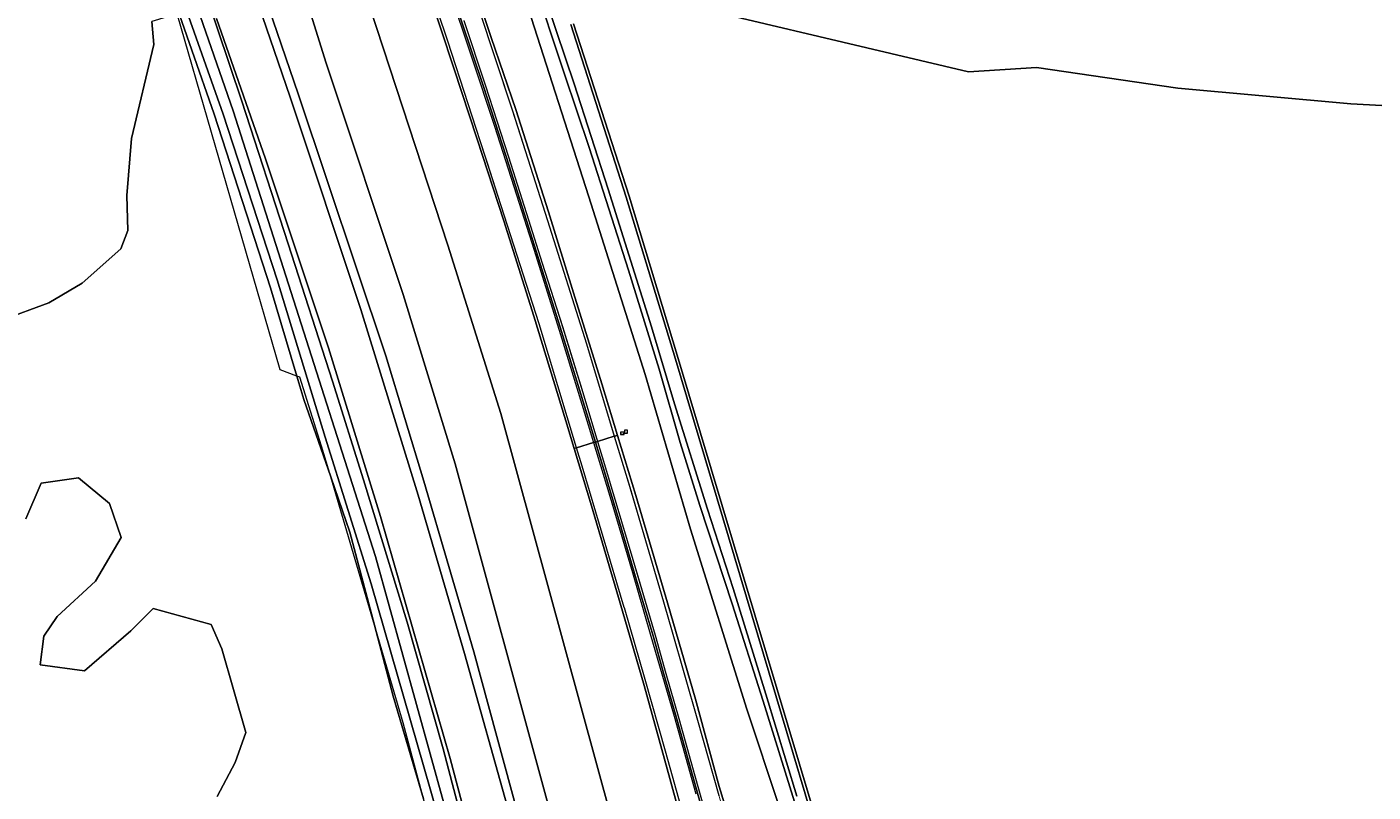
# Model space of a CAD drawing. Header units: metres. Extents: x 168032 to 180145, y 382923 to 399665.
# Tile 111 of 256: x 177681 to 177898, y 387688 to 387811. Entities that reach past the tile are written whole.
import ezdxf
from ezdxf.enums import TextEntityAlignment as Align

# ---------------------------------------------------------------- set-up
doc = ezdxf.new("R2010")
doc.units = ezdxf.units.M
doc.linetypes.add('VW-3-3_STREEP', pattern=[6, 3, -3])
doc.layers.get('0').update_dxf_attribs({"color": 8, "lineweight": 18})
for name, color, linetype, lineweight in [('B-WE-GR-BEPLANTING_CULTUUR_BOSPLANTSOEN-GV', 8, 'Continuous', 18), ('B-WE-GR-BOS_GEMENGD-GV', 8, 'Continuous', 18), ('B-WE-IE-MEUBILAIR_WEGMEUBILAIR-S', 8, 'Continuous', 25), ('B-WE-IE-MEUBILAIR_WEGMEUBILAIR_PAAL-S', 8, 'Continuous', 18), ('B-WE-IE-TERREINAFSCHEIDING_KUNSTMATIG_HEKWERK-G', 8, 'IE-TERREINAFSCHEIDING-KUNSTMATIG', 18), ('B-WE-OG-TERREIN_CULTUURSCHEIDING-GV', 8, 'Continuous', 18), ('B-WE-OG-WATER_SLOOT-GV', 8, 'Continuous', 18), ('B-WE-OG-WEG-GV', 8, 'Continuous', 18), ('B-WE-VH-VERHARDING_ASFALT-GV', 8, 'Continuous', 18), ('B-WE-VW-MARKERING_LANGS_STREEP_33-G', 8, 'VW-3-3_STREEP', 13), ('B-WE-VW-MARKERING_LANGS_STREEP_DOORGETROKKEN_3X015-G', 8, 'Continuous', 13), ('B-WE-VW-MARKERING_PICTOGRAM-G', 8, 'Continuous', 18)]:
    doc.layers.add(name, color=color, linetype=linetype, lineweight=lineweight)
doc.styles.add('NLCS-ISO', font='NLCS-ISO.ttf')
doc.linetypes.add('IE-TERREINAFSCHEIDING-KUNSTMATIG', pattern='A,4,[82,NLCS.SHX,S=0.75,R=90,X=0,Y=0],4,-2', length=10)

# ---------------------------------------------------------------- blocks, each defined once
blk = doc.blocks.new('SIE-WEG_VERKEERSBORD-SO')
at = {"color": 0, "linetype": 'ByBlock', "lineweight": 18}
blk.add_lwpolyline([(-1.125, -1.125), (1.125, -1.125), (1.125, 1.125), (-1.125, 1.125)], close=True, dxfattribs=at)
at = {"color": 0, "linetype": 'ByBlock', "lineweight": 18, "style": 'NLCS-ISO'}
blk.add_text('vb', height=1.5, dxfattribs=at).set_placement((0, 0), align=Align.MIDDLE_CENTER)
blk = doc.blocks.new('SIE-WEG_PAAL_HECTOMETERPAAL-SO')
at = {"color": 0, "linetype": 'ByBlock', "lineweight": 18}
blk.add_lwpolyline([(-1.44375, -0.94375), (1.44375, -0.94375), (1.44375, 0.94375), (-1.44375, 0.94375)], close=True, dxfattribs=at)
at = {"color": 0, "linetype": 'ByBlock', "lineweight": 18, "style": 'NLCS-ISO'}
blk.add_text('hm', height=1.5, dxfattribs=at).set_placement((0, 0), align=Align.MIDDLE_CENTER)
at = {"style": 'NLCS-ISO'}
blk.add_attdef('WAARDE', (2.13125, -1.69375), '', height=1.5, dxfattribs=at)

msp = doc.modelspace()

# ---------------------------------------------------------------- linework, layer by layer
at = {"layer": 'B-WE-GR-BEPLANTING_CULTUUR_BOSPLANTSOEN-GV', "flags": 128}
for points in [[(177720.521, 387834.203), (177729.47, 387805.466), (177741.897, 387768.157), (177750.277, 387740.862), (177765.388, 387685.508)], [(177785.887, 387645.552), (177757.624, 387748.982), (177749.111, 387776.113), (177735.541, 387817.495)], [(177913.593, 387797.859), (177894.675, 387798.918), (177866.762, 387801.431), (177844.007, 387804.739), (177833.027, 387804.077), (177776.141, 387817.571)], [(177769.372, 387811.819), (177778.3, 387784.011), (177786.247, 387757.865), (177812.829, 387668.913), (177820.852, 387642.548), (177829.058, 387643.74), (177847.182, 387643.078), (177881.71, 387641.226), (177900.628, 387636.596)], [(177711.929, 387687.237), (177714.8, 387692.691), (177716.522, 387697.57), (177714.513, 387704.459), (177712.647, 387711.061), (177710.925, 387714.936), (177701.596, 387717.519), (177698.008, 387713.931), (177690.545, 387707.473), (177683.369, 387708.478), (177683.943, 387713.07), (177686.096, 387716.227), (177692.267, 387721.968), (177696.429, 387729), (177694.564, 387734.454), (177689.541, 387738.616), (177683.513, 387737.755), (177681.073, 387732.014)]]:
    msp.add_lwpolyline(points, dxfattribs=at)
at = {"layer": 'B-WE-GR-BOS_GEMENGD-GV', "flags": 128}
for points in [[(177668.459, 387891.644), (177659.024, 387807.029), (177658.18, 387799.565), (177652.56, 387753.787), (177657.682, 387756.78), (177657.585, 387759.045), (177659.556, 387760.78), (177666.263, 387762.347), (177677.207, 387764.046), (177684.744, 387766.842), (177690.139, 387770.001), (177696.353, 387775.515), (177697.53, 387778.466), (177697.328, 387784.135), (177698.107, 387793.325), (177701.717, 387808.478), (177701.38, 387812.172)], [(177776.141, 387817.571), (177833.027, 387804.077), (177844.007, 387804.739), (177866.762, 387801.431), (177894.675, 387798.918), (177913.593, 387797.859), (177924.441, 387800.638), (177933.966, 387801.431), (177941.667, 387801.87), (177948.235, 387801.858)]]:
    msp.add_lwpolyline(points, dxfattribs=at)
at = {"layer": 'B-WE-IE-TERREINAFSCHEIDING_KUNSTMATIG_HEKWERK-G', "flags": 128}
for points in [[(177724.76, 387754.993), (177722.078, 387756.011), (177705.463, 387813.387), (177701.38, 387812.172)], [(177730.207, 387738.75), (177728.741, 387743.72), (177725.21, 387754.822), (177724.76, 387754.993)], [(177737.259, 387714.85), (177730.207, 387738.75)], [(177750.298, 387667.803), (177741.895, 387699.134), (177737.259, 387714.85)]]:
    msp.add_lwpolyline(points, dxfattribs=at)
at = {"layer": 'B-WE-OG-TERREIN_CULTUURSCHEIDING-GV', "flags": 128}
for points in [[(177745.176, 387686.865), (177740.287, 387703.405), (177737.259, 387714.85), (177733.288, 387729.854), (177730.207, 387738.75), (177725.885, 387751.231), (177724.76, 387754.993), (177720.496, 387769.256), (177711.422, 387797.215), (177675.386, 387900.45)], [(177761.905, 387678.88), (177753.26, 387710.576), (177745.234, 387738.064), (177739.098, 387758.295), (177724.939, 387800.5), (177703.334, 387863.789)], [(177703.334, 387863.789), (177724.939, 387800.5), (177739.098, 387758.295), (177745.234, 387738.064), (177753.26, 387710.576), (177761.905, 387678.88)], [(177710.879, 387837.311), (177723.649, 387799.993), (177735.042, 387765.767), (177744.318, 387735.802), (177751.77, 387710.262), (177759.007, 387684.366)], [(177759.007, 387684.366), (177751.77, 387710.262), (177744.318, 387735.802), (177735.042, 387765.767), (177723.649, 387799.993), (177710.879, 387837.311)], [(177765.388, 387685.508), (177750.277, 387740.862), (177741.897, 387768.157), (177729.47, 387805.466), (177720.521, 387834.203)], [(177709.988, 387816.972), (177715.887, 387799.303), (177723.346, 387776.331), (177730.48, 387754.177), (177735.501, 387738.298), (177742.549, 387715.348), (177748.353, 387694.94), (177754.919, 387669.938), (177756.562, 387658.566), (177785.964, 387497.558), (177786.68, 387490.883), (177789.652, 387488.696), (177788.18, 387491.817), (177783.815, 387516.245), (177773.005, 387573.194), (177763.945, 387622.692), (177757.888, 387657.151), (177755.581, 387670.242), (177749.451, 387693.383), (177738.21, 387732.374), (177729.863, 387759.569), (177719.71, 387790.014), (177711.804, 387812.667)], [(177711.804, 387812.667), (177719.71, 387790.014), (177729.863, 387759.569), (177738.21, 387732.374), (177749.451, 387693.383), (177755.581, 387670.242)], [(177701.38, 387812.172), (177701.717, 387808.478), (177698.107, 387793.325), (177697.328, 387784.135), (177697.53, 387778.466), (177696.353, 387775.515), (177690.139, 387770.001), (177684.744, 387766.842), (177677.207, 387764.046)], [(177681.073, 387732.014), (177683.513, 387737.755), (177689.541, 387738.616), (177694.564, 387734.454), (177696.429, 387729), (177692.267, 387721.968), (177686.096, 387716.227), (177683.943, 387713.07), (177683.369, 387708.478), (177690.545, 387707.473), (177698.008, 387713.931), (177701.596, 387717.519), (177710.925, 387714.936), (177712.647, 387711.061), (177714.513, 387704.459), (177716.522, 387697.57), (177714.8, 387692.691), (177711.929, 387687.237)]]:
    msp.add_lwpolyline(points, dxfattribs=at)
at = {"layer": 'B-WE-OG-WATER_SLOOT-GV', "flags": 128}
for points in [[(177675.386, 387900.45), (177711.422, 387797.215), (177720.496, 387769.256), (177724.76, 387754.993), (177725.885, 387751.231), (177730.207, 387738.75), (177733.288, 387729.854), (177737.259, 387714.85), (177740.287, 387703.405), (177745.176, 387686.865)], [(177698.987, 387842.381), (177714.473, 387797.757), (177722.962, 387771.144), (177737.416, 387725.946), (177752.845, 387670.253), (177761.793, 387621.384), (177770.224, 387575.843), (177784.162, 387501.222), (177784.965, 387493.995), (177783.703, 387494.339), (177760.99, 387618.574), (177751.583, 387669.966), (177736.728, 387721.53), (177729.329, 387745.161), (177721.585, 387770.513), (177712.867, 387797.241), (177701.396, 387829.82)], [(177701.396, 387829.82), (177712.867, 387797.241), (177721.585, 387770.513), (177729.329, 387745.161), (177736.728, 387721.53), (177751.583, 387669.966), (177760.99, 387618.574), (177783.703, 387494.339), (177784.965, 387493.995), (177784.162, 387501.222), (177770.224, 387575.843), (177761.793, 387621.384), (177752.845, 387670.253), (177737.416, 387725.946), (177722.962, 387771.144), (177714.473, 387797.757), (177698.987, 387842.381)], [(177805.993, 387683.088), (177799.936, 387702.595), (177794.937, 387718.271), (177789.731, 387734.158), (177786.543, 387744.311), (177783.173, 387756.127), (177778.242, 387772.09), (177771.86, 387791.837), (177767.898, 387803.66), (177757.5, 387835.114)], [(177757.5, 387835.114), (177767.898, 387803.66), (177771.86, 387791.837), (177778.242, 387772.09), (177783.173, 387756.127), (177786.543, 387744.311), (177789.731, 387734.158), (177794.937, 387718.271), (177799.936, 387702.595), (177805.993, 387683.088)], [(177763.711, 387819.229), (177769.455, 387802.105), (177774.939, 387785.119), (177781.901, 387762.938), (177785.652, 387750.538), (177790.939, 387733.571), (177795.107, 387720.76), (177800.351, 387703.722), (177805.34, 387687.271)], [(177805.34, 387687.271), (177800.351, 387703.722), (177795.107, 387720.76), (177790.939, 387733.571), (177785.652, 387750.538), (177781.901, 387762.938), (177774.939, 387785.119), (177769.455, 387802.105), (177763.711, 387819.229)], [(177754.919, 387669.938), (177748.353, 387694.94), (177742.549, 387715.348), (177735.501, 387738.298), (177730.48, 387754.177), (177723.346, 387776.331), (177715.887, 387799.303), (177709.988, 387816.972)], [(177761.547, 387815.884), (177771.804, 387783.891), (177780.889, 387755.275), (177788.195, 387730.342), (177797.316, 387701.324), (177807.698, 387669.927)], [(177812.35, 387668.769), (177785.769, 387757.719), (177777.822, 387783.862), (177768.894, 387811.672)]]:
    msp.add_lwpolyline(points, dxfattribs=at)
at = {"layer": 'B-WE-OG-WEG-GV', "flags": 128}
for points in [[(177751.46, 387823.618), (177756.082, 387809.601), (177760.03, 387798.002), (177765.296, 387781.506), (177769.351, 387768.444), (177773.943, 387753.753), (177776.464, 387745.451), (177779.393, 387735.754), (177784.503, 387718.478), (177789.036, 387702.928), (177792.829, 387688.868), (177794.465, 387683.562)], [(177735.541, 387817.495), (177749.111, 387776.113), (177757.624, 387748.982), (177785.887, 387645.552)], [(177787.535, 387680.501), (177784.9, 387690.123), (177780.724, 387705.115), (177776.886, 387718.409), (177772.267, 387734.079), (177769.457, 387743.341), (177768.132, 387747.806), (177762.956, 387764.648), (177758.104, 387780.017), (177753.829, 387793.225), (177750.075, 387804.646), (177745.849, 387817.373)], [(177807.698, 387669.927), (177797.316, 387701.324), (177788.195, 387730.342), (177780.889, 387755.275), (177771.804, 387783.891), (177761.547, 387815.884)], [(177768.894, 387811.672), (177777.822, 387783.862), (177785.769, 387757.719), (177812.35, 387668.769)], [(177812.829, 387668.913), (177786.247, 387757.865), (177778.3, 387784.011), (177769.372, 387811.819)]]:
    msp.add_lwpolyline(points, dxfattribs=at)
at = {"layer": 'B-WE-VH-VERHARDING_ASFALT-GV', "flags": 128}
for points in [[(177745.577, 387840.865), (177745.039, 387840.678), (177742.346, 387839.739), (177742.016, 387839.623), (177745.752, 387828.777), (177748.648, 387820.333), (177751.321, 387812.24), (177754.772, 387801.872), (177758.564, 387790.233), (177761.78, 387780.088), (177763.99, 387773.117), (177767.217, 387762.871), (177770.335, 387752.792), (177772.883, 387744.375), (177773.217, 387744.477), (177775.928, 387745.302), (177776.464, 387745.451), (177773.943, 387753.753), (177769.351, 387768.444), (177765.296, 387781.506), (177760.03, 387798.002), (177756.082, 387809.601), (177751.46, 387823.618)], [(177742.016, 387839.623), (177741.757, 387839.533), (177739.012, 387838.576), (177738.644, 387838.448), (177741.84, 387829.285), (177745.849, 387817.373), (177750.075, 387804.646), (177753.829, 387793.225), (177758.104, 387780.017), (177762.956, 387764.648), (177768.132, 387747.806), (177769.457, 387743.341), (177769.844, 387743.451), (177772.587, 387744.285), (177772.883, 387744.375), (177770.335, 387752.792), (177767.217, 387762.871), (177763.99, 387773.117), (177761.78, 387780.088), (177758.564, 387790.233), (177754.772, 387801.872), (177751.321, 387812.24), (177748.648, 387820.333), (177745.752, 387828.777)]]:
    msp.add_lwpolyline(points, close=True, dxfattribs=at)
for points in [[(177794.465, 387683.562), (177792.829, 387688.868), (177789.036, 387702.928), (177784.503, 387718.478), (177779.393, 387735.754), (177776.464, 387745.451), (177775.928, 387745.302), (177773.217, 387744.477), (177772.883, 387744.375), (177774.015, 387740.633), (177776.747, 387731.466), (177779.468, 387722.273), (177782.174, 387713.119), (177783.889, 387706.958), (177786.003, 387699.699), (177788.59, 387690.474), (177791.12, 387681.498)], [(177791.12, 387681.498), (177788.59, 387690.474), (177786.003, 387699.699), (177783.889, 387706.958), (177782.174, 387713.119), (177779.468, 387722.273), (177776.747, 387731.466), (177774.015, 387740.633), (177772.883, 387744.375), (177772.587, 387744.285), (177769.844, 387743.451), (177769.457, 387743.341), (177772.267, 387734.079), (177776.886, 387718.409), (177780.724, 387705.115), (177784.9, 387690.123), (177787.535, 387680.501)]]:
    msp.add_lwpolyline(points, dxfattribs=at)
at = {"layer": 'B-WE-VW-MARKERING_LANGS_STREEP_33-G', "const_width": 0.15, "flags": 128}
for points in [[(177298.515, 388828.424), (177296.837, 388827.393), (177295.849, 388826.669), (177294.466, 388825.604), (177293.455, 388824.606), (177292.118, 388823.146), (177291.33, 388822.198), (177290.055, 388820.358), (177289.159, 388818.773), (177288.345, 388817.202), (177287.395, 388814.736), (177286.691, 388812.224), (177286.28, 388809.374), (177286.061, 388806.39), (177285.766, 388803.352), (177285.281, 388800.48), (177284.522, 388797.505), (177284.041, 388795.856), (177283.65, 388794.663), (177282.507, 388791.768), (177281.655, 388789.911), (177280.8, 388788.289), (177279.648, 388786.233), (177278.533, 388784.498), (177277.116, 388782.465), (177276.192, 388781.322), (177275.237, 388780.194), (177274.369, 388779.233), (177272.309, 388777.157), (177271.3, 388776.224), (177270.165, 388775.007), (177268.002, 388772.992), (177266.881, 388771.758), (177266.151, 388770.609), (177265.551, 388769.52), (177264.814, 388767.865), (177264.437, 388766.723), (177264.182, 388765.201), (177263.999, 388763.459), (177263.912, 388762.164), (177264.085, 388760.489), (177264.283, 388759.33), (177264.504, 388758.341), (177265.288, 388754.916), (177267.108, 388747.637), (177269.384, 388739.13), (177270.897, 388733.363), (177273.052, 388724.638), (177276.88, 388710.01), (177278.366, 388704.302), (177279.931, 388698.553), (177281.765, 388692.815), (177284.924, 388684.565), (177287.237, 388679.281), (177289.483, 388674.64), (177291.411, 388670.982), (177292.805, 388668.476), (177295.441, 388664.072), (177299.1, 388658.338), (177302.115, 388653.964), (177305.803, 388648.986), (177308.018, 388646.12), (177313.621, 388639.279), (177317.385, 388634.917), (177323.462, 388628.154), (177327.557, 388623.789), (177331.711, 388619.44), (177335.942, 388615.135), (177340.217, 388610.94), (177346.647, 388604.819), (177353.264, 388598.688), (177359.852, 388592.695), (177362.185, 388590.571), (177366.618, 388586.623), (177384.44, 388570.458), (177393.28, 388562.363), (177397.268, 388558.542), (177406.266, 388549.922), (177410.454, 388545.68), (177414.678, 388541.266), (177418.734, 388536.881), (177426.644, 388527.886), (177432.287, 388521.114), (177437.969, 388513.834), (177442.293, 388507.99), (177446.076, 388502.598), (177448.894, 388498.372), (177451.586, 388494.197), (177454.786, 388489.066), (177457.896, 388483.861), (177460.895, 388478.628), (177464.174, 388472.691), (177467.993, 388465.602), (177472.179, 388457.48), (177476.145, 388449.544), (177480.776, 388439.868), (177482.695, 388435.857), (177489.006, 388422.403), (177495.351, 388408.788), (177500.479, 388397.853), (177504.099, 388390.058), (177508.053, 388381.544), (177515.69, 388365.142), (177523.205, 388348.952), (177530.844, 388332.464), (177537.048, 388319.105), (177542.513, 388307.327), (177543.471, 388305.26), (177551.032, 388289.002), (177557.304, 388275.48), (177563.729, 388261.758), (177571.377, 388245.305), (177578.341, 388230.404), (177578.987, 388229.023), (177582.545, 388221.326), (177587.743, 388210.08), (177590.948, 388203.172), (177594.046, 388196.496), (177601.761, 388179.967), (177614.387, 388152.731), (177624.471, 388130.963), (177630.488, 388117.974), (177634.555, 388109.195), (177644.653, 388087.324), (177654.7, 388065.514), (177664.583, 388043.773), (177672.003, 388026.94), (177675.439, 388019.144), (177682.546, 388002.572), (177690.793, 387983.063), (177697.564, 387966.52), (177704.375, 387949.668), (177710.443, 387934.471), (177710.994, 387933.092), (177717.588, 387916.148), (177723.912, 387899.292), (177730.156, 387882.296), (177736.293, 387865.366), (177742.345, 387848.511), (177745.039, 387840.678), (177748.238, 387831.375), (177754.036, 387814.295), (177759.597, 387797.451), (177765.149, 387780.089), (177771.423, 387760.222), (177775.928, 387745.302), (177778.409, 387737.084), (177783.49, 387719.885), (177785.161, 387714.156), (177789.365, 387699.562), (177792.798, 387687.389), (177794.415, 387681.654), (177796.335, 387675.96), (177800.327, 387664.6), (177804.324, 387653.175), (177806.247, 387647.637), (177808.234, 387641.929), (177809.204, 387639.207), (177810.075, 387636.284), (177813.006, 387624.512), (177815.813, 387612.851), (177819.927, 387595.428), (177822.667, 387583.675), (177826.562, 387566.332), (177829.182, 387554.552), (177829.659, 387552.374), (177833.05, 387536.878), (177839.061, 387507.859), (177842.512, 387490.277), (177843.605, 387484.317), (177846.666, 387467.635), (177846.84, 387466.685), (177850.136, 387448.94), (177853.494, 387431.241), (177856.866, 387413.507), (177859.147, 387401.802), (177862.637, 387383.917), (177865.061, 387372.406), (177867.688, 387360.836), (177869.818, 387352.296), (177872.57, 387342.229), (177874.298, 387336.378), (177876.092, 387330.712), (177877.564, 387326.285), (177880.606, 387318.08), (177884.543, 387308.22), (177889.515, 387296.984), (177893.198, 387289.292), (177895.916, 387283.968), (177898.752, 387278.618), (177901.804, 387273.376), (177904.767, 387268.362), (177910.069, 387260.113), (177914.781, 387253.294), (177920.636, 387245.289), (177927.498, 387236.499), (177933.392, 387229.781), (177939.639, 387223.022), (177947.983, 387214.699), (177952.702, 387210.344), (177958.06, 387205.527), (177962.678, 387201.536), (177966.995, 387197.854), (177970.427, 387194.996), (177974.258, 387191.846), (177976.062, 387190.363), (177982.104, 387185.593), (177988.848, 387180.212), (177994.731, 387175.538), (178002.234, 387169.131), (178005.103, 387166.643), (178009.872, 387162.266), (178014.909, 387157.525), (178018.791, 387153.655), (178023.405, 387148.729), (178026.709, 387144.978), (178031.825, 387138.61), (178034.244, 387135.539), (178036.599, 387132.712), (178041.165, 387126.319), (178043.503, 387122.671), (178044.734, 387120.681), (178047.849, 387115.646), (178054.405, 387103.507), (178059.127, 387093.526), (178063.791, 387081.791), (178067.012, 387072.223), (178069.085, 387064.958), (178071.811, 387053.381), (178073.21, 387045.944), (178074.092, 387040.228), (178075.39, 387027.665), (178075.475, 387025.798), (178075.806, 387018.469), (178075.762, 387006.456), (178075.039, 386994.071), (178073.72, 386980.571), (178072.374, 386968.241), (178071.35, 386959.351), (178070.005, 386947.582), (178069.595, 386944.44), (178069.478, 386942.825), (178069.47, 386941.583), (178069.498, 386940.177), (178069.707, 386938.505), (178069.983, 386937.332), (178070.46, 386935.868)], [(177777.504, 387717.675), (177770.745, 387740.478), (177769.844, 387743.451), (177763.795, 387763.421), (177755.67, 387788.818), (177749.066, 387809), (177742.486, 387828.684), (177739.012, 387838.576), (177735.531, 387848.49), (177729.502, 387865.49), (177721.321, 387887.902), (177715.096, 387904.715), (177709.856, 387918.502), (177704.539, 387932.094), (177703.307, 387935.241), (177696.651, 387951.911), (177690.958, 387965.952), (177686.416, 387977.032), (177681.751, 387988.145), (177677.147, 387999.045), (177672.457, 388010.03), (177666.18, 388024.453), (177665.301, 388026.473), (177659.295, 388039.99), (177651.886, 388056.389), (177643.072, 388075.606), (177635.571, 388091.828), (177626.881, 388110.633), (177624.728, 388115.3), (177621.869, 388121.497), (177612.935, 388140.666), (177605.339, 388157.038), (177595.285, 388178.726), (177587.732, 388195.027), (177585.245, 388200.382), (177582.638, 388205.995), (177576.825, 388218.528), (177575.073, 388222.307), (177572.614, 388227.6), (177563.844, 388246.481), (177557.412, 388260.238), (177549.839, 388276.526), (177542.249, 388292.895), (177537.211, 388303.729), (177536.813, 388304.586), (177529.671, 388319.979), (177522.054, 388336.286), (177512.003, 388358.017), (177503.19, 388377.009), (177498.35, 388387.373), (177496.793, 388390.707), (177490.558, 388404.016), (177484.165, 388417.812), (177479.128, 388428.525), (177475.048, 388437.193), (177472.781, 388442.008), (177468.749, 388450.178), (177464.746, 388458.116), (177460.52, 388466.169), (177456.399, 388473.724), (177453.367, 388479.119), (177448.63, 388486.973), (177445.403, 388492.041), (177441.219, 388498.454), (177437.167, 388504.264), (177431.664, 388511.655), (177428.045, 388516.33), (177424.214, 388520.967), (177420.292, 388525.573), (177416.46, 388529.965), (177412.402, 388534.437), (177408.322, 388538.794), (177404.149, 388543.042), (177399.908, 388547.277), (177392.888, 388554.013), (177391.26, 388555.575), (177382.464, 388563.73), (177373.613, 388571.798), (177364.729, 388579.786), (177355.786, 388587.865), (177346.862, 388595.947), (177335.632, 388606.399), (177330.561, 388611.446), (177322.263, 388620.051), (177319.974, 388622.543), (177317.246, 388625.514), (177312.976, 388630.26), (177308.985, 388634.887), (177303.577, 388641.49), (177300.511, 388645.404), (177297.29, 388649.672), (177294.014, 388654.158), (177290.467, 388659.201), (177286.687, 388664.796), (177283.246, 388670.202), (177280.192, 388675.264), (177277.344, 388680.187), (177274.463, 388685.432), (177271.355, 388691.285), (177268.598, 388696.786), (177265.977, 388702.325), (177263.685, 388707.636), (177262.362, 388710.89), (177260.164, 388716.444), (177259.164, 388719.231), (177258.118, 388722.162), (177256.206, 388727.712), (177254.449, 388733.534), (177253.258, 388737.617), (177251.983, 388742.126), (177251.097, 388745.625), (177250.307, 388748.534), (177249.419, 388751.166), (177248.109, 388753.892), (177246.503, 388756.372), (177244.694, 388758.568), (177242.515, 388760.65), (177240.135, 388762.373), (177238.086, 388763.519), (177236.796, 388764.218), (177234.163, 388765.235), (177231.266, 388766.15), (177229.226, 388766.662), (177228.184, 388767.026), (177225.34, 388767.996), (177222.929, 388769.001), (177221.186, 388769.917), (177219.028, 388771.065), (177217.248, 388772.17), (177214.875, 388773.928), (177213.116, 388775.316), (177211.866, 388776.502), (177210.083, 388778.124), (177208.959, 388779.279), (177207.921, 388780.488), (177205.866, 388782.975), (177204.798, 388784.511), (177203.712, 388786.3), (177202.673, 388788.065), (177201.808, 388789.702), (177200.682, 388792.09), (177199.238, 388796.136), (177198.47, 388797.749), (177197.713, 388798.861), (177196.933, 388799.813), (177195.909, 388800.979), (177193.636, 388802.946), (177192.594, 388803.637), (177191.193, 388804.369), (177190.204, 388804.79), (177188.512, 388805.392), (177187.223, 388805.714), (177185.656, 388805.907), (177179.783, 388806.499), (177178.016, 388806.665)], [(177777.504, 387717.675), (177780.859, 387706.123), (177784.128, 387694.569), (177787.014, 387684.206), (177787.971, 387680.615), (177788.192, 387679.783), (177789.431, 387673.962), (177790.633, 387668.089), (177792.363, 387659.509), (177795.93, 387641.796), (177798.324, 387630.122), (177800.745, 387618.286), (177802.663, 387609.459), (177804.784, 387600.646), (177810.199, 387577.397), (177812.8, 387565.748), (177816.13, 387550.992), (177816.495, 387549.305), (177818.649, 387539.358), (177823.604, 387515.798), (177825.049, 387508.475), (177825.911, 387503.499), (177827.084, 387496.672), (177828.187, 387489.452), (177829.005, 387483.747), (177829.648, 387479.254), (177831.05, 387466.843), (177831.852, 387459.75), (177832.348, 387454.719), (177832.742, 387450.723), (177833.556, 387441.485), (177833.984, 387436.232), (177834.381, 387431.396), (177834.753, 387425.344), (177835.189, 387417.462), (177835.616, 387408.145), (177835.829, 387401.25), (177835.937, 387395.205), (177835.887, 387389.006), (177835.554, 387376.624), (177834.953, 387367.256), (177834.24, 387358.395), (177833.389, 387351.795), (177832.859, 387347.692), (177830.706, 387334.816), (177828.08, 387322.95), (177825.701, 387313.227), (177824.118, 387307.85), (177821.336, 387299.035), (177819.48, 387293.607), (177816.141, 387284.512), (177813.479, 387277.621), (177810.444, 387270.435), (177807.269, 387263.468), (177804.157, 387257.346), (177802.875, 387254.826), (177799.084, 387247.723), (177798.918, 387247.411), (177795.529, 387241.492), (177792.123, 387235.748), (177788.71, 387230.194), (177785.109, 387224.634), (177782.193, 387220.249), (177778.85, 387215.466), (177775.337, 387210.49), (177771.023, 387204.559), (177766.034, 387197.862), (177762.151, 387192.774), (177759.121, 387188.825), (177755.362, 387184.023), (177751.219, 387178.825), (177748.175, 387174.924), (177747.269, 387173.763), (177740.148, 387164.832), (177729.733, 387151.787), (177721.57, 387141.326), (177714.727, 387131.983), (177706.292, 387119.91), (177702.24, 387113.729), (177699.274, 387109.171), (177695.753, 387103.453), (177693.43, 387099.465), (177691.785, 387096.346), (177689.708, 387092.214), (177687.925, 387088.022), (177685.312, 387080.996), (177682.253, 387071.069), (177679.88, 387062.327), (177678.47, 387056.26), (177677.184, 387049.759), (177675.648, 387040.573), (177673.846, 387028.802), (177672.797, 387020.924), (177670.912, 387006.922), (177668.949, 386991.914), (177668.864, 386991.351), (177668.136, 386986.148)]]:
    msp.add_lwpolyline(points, dxfattribs=at)
at = {"layer": 'B-WE-VW-MARKERING_LANGS_STREEP_DOORGETROKKEN_3X015-G', "const_width": 0.15, "flags": 128}
for points in [[(177749.22, 387817.614), (177752.947, 387806.331), (177756.604, 387795.272), (177760.157, 387784.213), (177762.99, 387775.315), (177767.267, 387761.718), (177771.725, 387747.147), (177772.587, 387744.285), (177775.401, 387734.943), (177778.85, 387723.36), (177781.723, 387713.474), (177785.556, 387700.202), (177789.067, 387687.68)], [(177751.653, 387812.35), (177755.105, 387801.982), (177758.897, 387790.341), (177762.113, 387780.194), (177764.324, 387773.223), (177767.551, 387762.976), (177770.67, 387752.894), (177773.217, 387744.477), (177774.35, 387740.734), (177777.082, 387731.566), (177779.804, 387722.372), (177782.51, 387713.215), (177784.226, 387707.054), (177786.339, 387699.795), (177788.927, 387690.569), (177791.457, 387681.592)]]:
    msp.add_lwpolyline(points, dxfattribs=at)
at = {"layer": 'B-WE-VW-MARKERING_PICTOGRAM-G', "flags": 128}
for points in [[(177777.504, 387717.675), (177770.745, 387740.478), (177769.844, 387743.451), (177763.795, 387763.421), (177755.67, 387788.818), (177749.066, 387809), (177742.486, 387828.684)], [(177749.22, 387817.614), (177752.947, 387806.331), (177756.604, 387795.272), (177760.157, 387784.213), (177762.99, 387775.315), (177767.267, 387761.718), (177771.725, 387747.147), (177772.587, 387744.285), (177775.401, 387734.943), (177778.85, 387723.36), (177781.723, 387713.474), (177785.556, 387700.202), (177789.067, 387687.68)], [(177754.036, 387814.295), (177759.597, 387797.451), (177765.149, 387780.089), (177771.423, 387760.222), (177775.928, 387745.302), (177778.409, 387737.084), (177783.49, 387719.885), (177785.161, 387714.156), (177789.365, 387699.562), (177792.798, 387687.389)], [(177751.653, 387812.35), (177755.105, 387801.982), (177758.897, 387790.341), (177762.113, 387780.194), (177764.324, 387773.223), (177767.551, 387762.976), (177770.67, 387752.894), (177773.217, 387744.477), (177774.35, 387740.734), (177777.082, 387731.566), (177779.804, 387722.372), (177782.51, 387713.215), (177784.226, 387707.054), (177786.339, 387699.795), (177788.927, 387690.569), (177791.457, 387681.592)], [(177777.504, 387717.675), (177780.859, 387706.123), (177784.128, 387694.569), (177787.014, 387684.206)]]:
    msp.add_lwpolyline(points, dxfattribs=at)

# ---------------------------------------------------------------- block references
at = {"layer": 'B-WE-IE-MEUBILAIR_WEGMEUBILAIR-S', "xscale": 0.2, "yscale": 0.2, "zscale": 0.2}
msp.add_blockref('SIE-WEG_VERKEERSBORD-SO', (177777.814, 387746.048), dxfattribs=at)
at = {"layer": 'B-WE-IE-MEUBILAIR_WEGMEUBILAIR_PAAL-S', "xscale": 0.2, "yscale": 0.2, "zscale": 0.2}
msp.add_blockref('SIE-WEG_PAAL_HECTOMETERPAAL-SO', (177777.222, 387745.791), dxfattribs=at)

doc.saveas('drawing.dxf')
